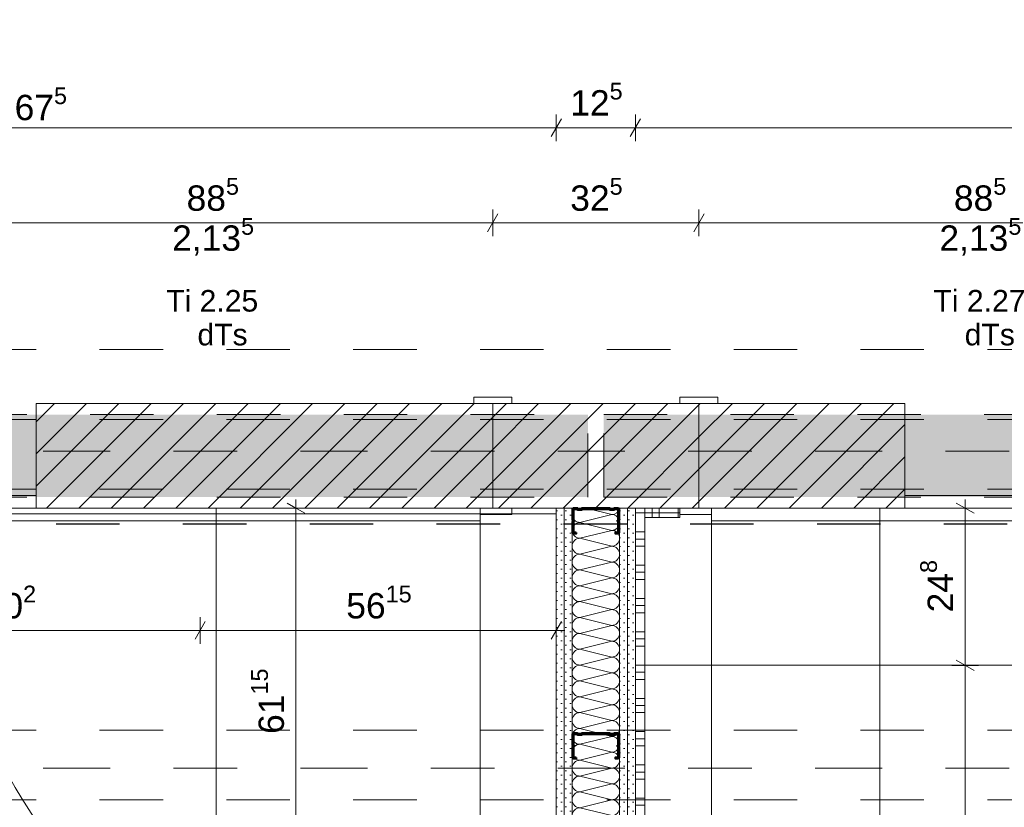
# Model space of a CAD drawing. Header units: metres. Extents: x -3.5 to 65.3, y -10.9 to 16.7.
# Tile 100 of 184: x 41.3 to 42.8, y 5.3 to 6.5. Entities that reach past the tile are written whole.
import ezdxf

# ---------------------------------------------------------------- set-up
doc = ezdxf.new("R2010")
doc.units = ezdxf.units.M
doc.header["$MEASUREMENT"] = 0
for name, pattern in [('Achse', [0.08, 0.04, -0.02, 0, -0.02]), ('Punktlinie eng', [0.015, 0.005, -0.01]), ('Strichlinie doppelt', [0.218722, 0.105833, -0.042333, 0.028222, -0.042333]), ('Strichlinie eng', [0.046, 0.03, -0.016]), ('Untersicht', [0.04, 0.03, -0.01]), ('Wipeout_Contour', [1, 0, -1])]:
    doc.linetypes.add(name, pattern=pattern)
for name, color, linetype in [('102 - Bemaßung_ Beschriftung.Detail_ Ausschnitt', 7, 'Continuous'), ('301 - Elemente.Linie', 7, 'Continuous'), ('451 - Universal.Achsen Raster', 7, 'Continuous'), ('605 - Struktur.Wand Innen', 7, 'Continuous'), ('608 - Struktur.Träger', 7, 'Continuous'), ('650 - Abdeckung.Fußboden Aufbau', 7, 'Continuous'), ('654 - Abdeckung.Wand Belag', 7, 'Continuous'), ('660 - Unterkonstruktion.Trockenbau', 7, 'Continuous'), ('Abbruch_302 - Elemente.Schraffur', 7, 'Continuous'), ('Neubau_606 - Struktur.Wand Innen Ausbau', 7, 'Continuous'), ('Neubau_615 - Struktur.Sturz', 7, 'Continuous'), ('Neubau_650 - Abdeckung.Fußboden Aufbau', 7, 'Continuous'), ('Neubau_653 - Abdeckung.TB Verkofferung', 7, 'Continuous')]:
    doc.layers.add(name, color=color, linetype=linetype)
doc.styles.add('ERSTELLTER_STIL_1', font='txt')
doc.linetypes.add('Abbruch 1', pattern='A,0,[1,2022.0244.A_L5A-PL07.11_iB_1.OG Detail - WC ( 2.26 - 2.27 )1.Shx,S=0.000793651,R=0,X=0,Y=0],-0.1,0', length=0.1)
doc.dimstyles.new('ERSTELLTER_STIL__1', dxfattribs={"dimtxt": 0.04, "dimasz": 0.02128, "dimexe": 0.18, "dimexo": 0.0625, "dimgap": 0, "dimtad": 1, "dimzin": 0, "dimdsep": 46, "dimtxsty": 'ERSTELLTER_STIL_1', "dimblk": 'ARROWHEAD_2', "dimblk1": 'ARROWHEAD_2', "dimblk2": 'ARROWHEAD_2', "dimcen": 0.09, "dimse1": 1, "dimse2": 1, "dimclrd": 7, "dimclre": 7, "dimclrt": 7, "dimazin": 0, "dimtfac": 1, "dimtdec": 4, "dimtmove": 0, "dimatfit": 3, "dimfxl": 1, "dimtolj": 1, "dimtzin": 0, "dimarcsym": 0})
doc.dimstyles.new('ERSTELLTER_STIL__3', dxfattribs={"dimtxt": 0.04, "dimasz": 0.02128, "dimexe": 0.18, "dimexo": 0.0625, "dimgap": 0, "dimtad": 1, "dimtih": 1, "dimtoh": 1, "dimzin": 0, "dimdsep": 46, "dimtxsty": 'ERSTELLTER_STIL_1', "dimblk": 'ARROWHEAD_2', "dimblk1": 'ARROWHEAD_2', "dimblk2": 'ARROWHEAD_2', "dimcen": 0.09, "dimse1": 1, "dimse2": 1, "dimclrd": 7, "dimclre": 7, "dimclrt": 7, "dimazin": 0, "dimtfac": 1, "dimtdec": 4, "dimtmove": 0, "dimatfit": 3, "dimfxl": 1, "dimtolj": 1, "dimtzin": 0, "dimarcsym": 0})
pattern_1 = [(45, (0, 0), (-0.0070710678, 0.0070710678), [0, -0.01])]
pattern_2 = [(45, (0, 0), (-0.025455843, 0.025455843), [])]

# ---------------------------------------------------------------- blocks, each defined once
blk = doc.blocks.new('*X4')
at = {"layer": 'Neubau_606 - Struktur.Wand Innen Ausbau', "color": 7, "linetype": 'Continuous', "lineweight": 5}
for p, q in [((42.1875, 5.75), (42.1375, 5.7375)), ((42.1875, 5.75), (42.1475, 5.76)), ((42.1875, 5.725), (42.1375, 5.7375)), ((42.1875, 5.725), (42.1375, 5.7125)), ((42.1875, 5.7), (42.1375, 5.7125)), ((42.1875, 5.7), (42.1375, 5.6875)), ((42.1875, 5.675), (42.1375, 5.6875)), ((42.1875, 5.675), (42.1375, 5.6625)), ((42.1875, 5.65), (42.1375, 5.6625)), ((42.1875, 5.65), (42.1375, 5.6375)), ((42.1875, 5.625), (42.1375, 5.6375)), ((42.1875, 5.625), (42.1375, 5.6125)), ((42.1875, 5.6), (42.1375, 5.6125)), ((42.1875, 5.6), (42.1375, 5.5875)), ((42.1875, 5.575), (42.1375, 5.5875)), ((42.1875, 5.575), (42.1375, 5.5625)), ((42.1875, 5.55), (42.1375, 5.5625)), ((42.1875, 5.55), (42.1375, 5.5375)), ((42.1875, 5.525), (42.1375, 5.5375)), ((42.1875, 5.525), (42.1375, 5.5125)), ((42.1875, 5.5), (42.1375, 5.5125)), ((42.1875, 5.5), (42.1375, 5.4875)), ((42.1875, 5.475), (42.1375, 5.4875)), ((42.1875, 5.475), (42.1375, 5.4625)), ((42.1875, 5.45), (42.1375, 5.4625)), ((42.1875, 5.45), (42.1375, 5.4375)), ((42.1875, 5.425), (42.1375, 5.4375)), ((42.1875, 5.425), (42.1375, 5.4125)), ((42.1875, 5.4), (42.1375, 5.4125)), ((42.1875, 5.4), (42.1375, 5.3875)), ((42.1875, 5.375), (42.1375, 5.3875)), ((42.1875, 5.375), (42.1375, 5.3625)), ((42.1875, 5.35), (42.1375, 5.3625)), ((42.1875, 5.35), (42.1375, 5.3375)), ((42.1875, 5.325), (42.1375, 5.3375)), ((42.1875, 5.325), (42.1375, 5.3125)), ((42.1875, 5.3), (42.1375, 5.3125)), ((42.1875, 5.3), (42.1375, 5.2875)), ((42.1875, 5.275), (42.1375, 5.2875)), ((42.1875, 5.275), (42.1375, 5.2625)), ((42.1875, 5.25), (42.1375, 5.2625)), ((42.1875, 5.25), (42.1375, 5.2375)), ((42.1875, 5.225), (42.1375, 5.2375)), ((42.1875, 5.225), (42.1375, 5.2125)), ((42.1875, 5.2), (42.1375, 5.2125)), ((42.1875, 5.2), (42.1375, 5.1875)), ((42.1676, 5.18), (42.1375, 5.1875))]:
    blk.add_line(p, q, dxfattribs=at)
for centre, start, end in [((42.1375, 5.75), 126.8699, 180), ((42.1375, 5.75), 180, 270), ((42.1875, 5.7625), 270, 348.463), ((42.1875, 5.7375), 0, 90), ((42.1375, 5.725), 90, 180), ((42.1875, 5.7375), 270, 0), ((42.1375, 5.725), 180, 270), ((42.1875, 5.7125), 0, 90), ((42.1375, 5.7), 90, 180), ((42.1375, 5.7), 180, 270), ((42.1875, 5.7125), 270, 0), ((42.1875, 5.6875), 0, 90), ((42.1375, 5.675), 90, 180), ((42.1875, 5.6875), 270, 0), ((42.1375, 5.675), 180, 270), ((42.1875, 5.6625), 0, 90), ((42.1375, 5.65), 90, 180), ((42.1875, 5.6625), 270, 0), ((42.1375, 5.65), 180, 270), ((42.1375, 5.625), 90, 180), ((42.1875, 5.6375), 0, 90), ((42.1875, 5.6375), 270, 0), ((42.1375, 5.625), 180, 270), ((42.1875, 5.6125), 0, 90), ((42.1375, 5.6), 90, 180), ((42.1875, 5.6125), 270, 0), ((42.1375, 5.6), 180, 270), ((42.1875, 5.5875), 0, 90), ((42.1375, 5.575), 90, 180), ((42.1375, 5.575), 180, 270), ((42.1875, 5.5875), 270, 0), ((42.1875, 5.5625), 0, 90), ((42.1375, 5.55), 90, 180), ((42.1875, 5.5625), 270, 0), ((42.1375, 5.55), 180, 270), ((42.1875, 5.5375), 0, 90), ((42.1375, 5.525), 90, 180), ((42.1875, 5.5375), 270, 0), ((42.1375, 5.525), 180, 270), ((42.1375, 5.5), 90, 180), ((42.1875, 5.5125), 0, 90), ((42.1875, 5.5125), 270, 0), ((42.1375, 5.5), 180, 270), ((42.1875, 5.4875), 0, 90), ((42.1375, 5.475), 90, 180), ((42.1875, 5.4875), 270, 0), ((42.1375, 5.475), 180, 270), ((42.1875, 5.4625), 0, 90), ((42.1375, 5.45), 90, 180), ((42.1875, 5.4625), 270, 0), ((42.1375, 5.45), 180, 270), ((42.1375, 5.425), 90, 180), ((42.1875, 5.4375), 0, 90), ((42.1875, 5.4375), 270, 0), ((42.1375, 5.425), 180, 270), ((42.1875, 5.4125), 0, 90), ((42.1375, 5.4), 90, 180), ((42.1875, 5.4125), 270, 0), ((42.1375, 5.4), 180, 270), ((42.1875, 5.3875), 0, 90), ((42.1375, 5.375), 90, 180), ((42.1375, 5.375), 180, 270), ((42.1875, 5.3875), 270, 0), ((42.1875, 5.3625), 0, 90), ((42.1375, 5.35), 90, 180), ((42.1875, 5.3625), 270, 0), ((42.1375, 5.35), 180, 270), ((42.1875, 5.3375), 0, 90), ((42.1375, 5.325), 90, 180), ((42.1875, 5.3375), 270, 0), ((42.1375, 5.325), 180, 270), ((42.1375, 5.3), 90, 180), ((42.1875, 5.3125), 0, 90), ((42.1875, 5.3125), 270, 0), ((42.1375, 5.3), 180, 270), ((42.1875, 5.2875), 0, 90), ((42.1375, 5.275), 90, 180), ((42.1875, 5.2875), 270, 0), ((42.1375, 5.275), 180, 270), ((42.1875, 5.2625), 0, 90), ((42.1375, 5.25), 90, 180), ((42.1375, 5.25), 180, 270), ((42.1875, 5.2625), 270, 0), ((42.1875, 5.2375), 0, 90), ((42.1375, 5.225), 90, 180), ((42.1875, 5.2375), 270, 0), ((42.1375, 5.225), 180, 270), ((42.1875, 5.2125), 0, 90), ((42.1375, 5.2), 90, 180), ((42.1875, 5.2125), 270, 0), ((42.1375, 5.2), 180, 270), ((42.1375, 5.175), 90, 156.5104), ((42.1875, 5.1875), 0, 90), ((42.1875, 5.1875), 323.0285, 0)]:
    blk.add_arc(centre, 0.0125, start, end, dxfattribs=at)
blk = doc.blocks.new('*X133')
at = {"layer": '654 - Abdeckung.Wand Belag', "color": 7, "linetype": 'Continuous', "lineweight": 5}
for p, q in [((42.225, 5.7525), (42.24, 5.7525)), ((42.225, 5.7225), (42.24, 5.7225)), ((42.225, 5.7113), (42.24, 5.7113)), ((42.225, 5.7), (42.24, 5.7)), ((42.225, 5.67), (42.24, 5.67)), ((42.225, 5.6588), (42.24, 5.6588)), ((42.225, 5.6475), (42.24, 5.6475)), ((42.225, 5.6175), (42.24, 5.6175)), ((42.225, 5.6063), (42.24, 5.6063)), ((42.225, 5.595), (42.24, 5.595)), ((42.225, 5.565), (42.24, 5.565)), ((42.225, 5.5538), (42.24, 5.5538)), ((42.225, 5.5425), (42.24, 5.5425)), ((42.225, 5.5125), (42.24, 5.5125)), ((42.225, 5.5013), (42.24, 5.5013)), ((42.225, 5.49), (42.24, 5.49)), ((42.225, 5.46), (42.24, 5.46)), ((42.225, 5.4488), (42.24, 5.4488)), ((42.225, 5.4375), (42.24, 5.4375)), ((42.225, 5.4075), (42.24, 5.4075)), ((42.225, 5.3963), (42.24, 5.3963)), ((42.225, 5.385), (42.24, 5.385)), ((42.225, 5.355), (42.24, 5.355)), ((42.225, 5.3438), (42.24, 5.3438)), ((42.225, 5.3325), (42.24, 5.3325)), ((42.225, 5.3025), (42.24, 5.3025)), ((42.225, 5.2913), (42.24, 5.2913))]:
    blk.add_line(p, q, dxfattribs=at)
blk = doc.blocks.new('*X135')
at = {"layer": '654 - Abdeckung.Wand Belag', "color": 7, "linetype": 'Continuous', "lineweight": 5}
for p, q in [((42.24, 5.76), (42.24, 5.745)), ((42.24, 5.7525), (42.2625, 5.7525)), ((42.2512, 5.76), (42.2512, 5.745)), ((42.2625, 5.76), (42.2625, 5.745)), ((42.2625, 5.7525), (42.295, 5.7525)), ((42.2925, 5.76), (42.2925, 5.745))]:
    blk.add_line(p, q, dxfattribs=at)
blk = doc.blocks.new('*D177')
at = {"layer": '102 - Bemaßung_ Beschriftung.Detail_ Ausschnitt', "color": 7, "linetype": 'Continuous', "lineweight": 5}
for p, q in [((41.115, 6.189), (41.115, 6.231)), ((42, 6.189), (42, 6.231)), ((41.1231, 6.224), (41.1069, 6.196)), ((42.0081, 6.224), (41.9919, 6.196)), ((41.115, 6.21), (42, 6.21))]:
    blk.add_line(p, q, dxfattribs=at)
at = {"layer": '102 - Bemaßung_ Beschriftung.Detail_ Ausschnitt', "color": 7, "lineweight": 5, "char_height": 0.04, "attachment_point": 7, "style": 'ERSTELLTER_STIL_1'}
for s, insert in [('\\A1;{\\pql;\\fArial|b0|i0|c0|p38;88\\fArial|b0|i0|c0|p38;\\A1{\\H.66x;\\S5^  ;}}', (41.5171, 6.2173)), ('\\A1;{\\pql;\\fArial|b0|i0|c0|p38;2,13\\fArial|b0|i0|c0|p38;\\A1{\\H.66x;\\S5^  ;}}', (41.4943, 6.1542))]:
    blk.add_mtext(s, dxfattribs=dict(at, insert=insert))
blk = doc.blocks.new('ARROWHEAD_2')
at = {"color": 0, "linetype": 'Continuous', "lineweight": 0}
for p, q in [((0, 0), (-1, 0)), ((-0.378, -0.655), (0.378, 0.655))]:
    blk.add_line(p, q, dxfattribs=at)
blk = doc.blocks.new('*D178')
at = {"layer": '102 - Bemaßung_ Beschriftung.Detail_ Ausschnitt', "color": 7, "linetype": 'Continuous', "lineweight": 5}
for p, q in [((42, 6.189), (42, 6.231)), ((42.325, 6.189), (42.325, 6.231)), ((42.0081, 6.224), (41.9919, 6.196)), ((42.3331, 6.224), (42.3169, 6.196)), ((42, 6.21), (42.325, 6.21))]:
    blk.add_line(p, q, dxfattribs=at)
at = {"layer": '102 - Bemaßung_ Beschriftung.Detail_ Ausschnitt', "color": 7, "lineweight": 5, "insert": (42.1221, 6.2173), "char_height": 0.04, "attachment_point": 7, "style": 'ERSTELLTER_STIL_1'}
blk.add_mtext('\\A1;{\\pql;\\fArial|b0|i0|c0|p38;32\\fArial|b0|i0|c0|p38;\\A1{\\H.66x;\\S5^  ;}}', dxfattribs=at)
blk = doc.blocks.new('*D179')
at = {"layer": '102 - Bemaßung_ Beschriftung.Detail_ Ausschnitt', "color": 7, "linetype": 'Continuous', "lineweight": 5}
for p, q in [((42.325, 6.189), (42.325, 6.231)), ((43.21, 6.189), (43.21, 6.231)), ((42.3331, 6.224), (42.3169, 6.196)), ((43.2181, 6.224), (43.2019, 6.196)), ((42.325, 6.21), (43.21, 6.21))]:
    blk.add_line(p, q, dxfattribs=at)
at = {"layer": '102 - Bemaßung_ Beschriftung.Detail_ Ausschnitt', "color": 7, "lineweight": 5, "char_height": 0.04, "attachment_point": 7, "style": 'ERSTELLTER_STIL_1'}
for s, insert in [('\\A1;{\\pql;\\fArial|b0|i0|c0|p38;88\\fArial|b0|i0|c0|p38;\\A1{\\H.66x;\\S5^  ;}}', (42.7271, 6.2173)), ('\\A1;{\\pql;\\fArial|b0|i0|c0|p38;2,13\\fArial|b0|i0|c0|p38;\\A1{\\H.66x;\\S5^  ;}}', (42.7043, 6.1542))]:
    blk.add_mtext(s, dxfattribs=dict(at, insert=insert))
blk = doc.blocks.new('*D187')
at = {"layer": '102 - Bemaßung_ Beschriftung.Detail_ Ausschnitt', "color": 7, "linetype": 'Continuous', "lineweight": 5}
for p, q in [((40.4331, 6.374), (40.4169, 6.346)), ((42.1081, 6.374), (42.0919, 6.346)), ((42.1, 6.339), (42.1, 6.381)), ((40.425, 6.36), (42.1, 6.36))]:
    blk.add_line(p, q, dxfattribs=at)
at = {"layer": '102 - Bemaßung_ Beschriftung.Detail_ Ausschnitt', "color": 7, "lineweight": 5, "insert": (41.1993, 6.3602), "char_height": 0.04, "attachment_point": 7, "style": 'ERSTELLTER_STIL_1'}
blk.add_mtext('\\A1;{\\pql;\\fArial|b0|i0|c0|p38;1,67\\fArial|b0|i0|c0|p38;\\A1{\\H.66x;\\S5^  ;}}', dxfattribs=at)
blk = doc.blocks.new('*D188')
at = {"layer": '102 - Bemaßung_ Beschriftung.Detail_ Ausschnitt', "color": 7, "linetype": 'Continuous', "lineweight": 5}
for p, q in [((42.1081, 6.374), (42.0919, 6.346)), ((42.2331, 6.374), (42.2169, 6.346)), ((42.225, 6.339), (42.225, 6.381)), ((42.1, 6.36), (42.225, 6.36))]:
    blk.add_line(p, q, dxfattribs=at)
at = {"layer": '102 - Bemaßung_ Beschriftung.Detail_ Ausschnitt', "color": 7, "lineweight": 5, "insert": (42.1221, 6.3675), "char_height": 0.04, "attachment_point": 7, "style": 'ERSTELLTER_STIL_1'}
blk.add_mtext('\\A1;{\\pql;\\fArial|b0|i0|c0|p38;12\\fArial|b0|i0|c0|p38;\\A1{\\H.66x;\\S5^  ;}}', dxfattribs=at)
blk = doc.blocks.new('*D189')
at = {"layer": '102 - Bemaßung_ Beschriftung.Detail_ Ausschnitt', "color": 7, "linetype": 'Continuous', "lineweight": 5}
for p, q in [((42.2331, 6.374), (42.2169, 6.346)), ((42.225, 6.339), (42.225, 6.381)), ((44.3781, 6.374), (44.3619, 6.346)), ((44.37, 6.339), (44.37, 6.381)), ((42.225, 6.36), (44.37, 6.36))]:
    blk.add_line(p, q, dxfattribs=at)
at = {"layer": '102 - Bemaßung_ Beschriftung.Detail_ Ausschnitt', "color": 7, "lineweight": 5, "insert": (43.2343, 6.3602), "char_height": 0.04, "attachment_point": 7, "style": 'ERSTELLTER_STIL_1'}
blk.add_mtext('\\A1;{\\pql;\\fArial|b0|i0|c0|p38;2,14\\fArial|b0|i0|c0|p38;\\A1{\\H.66x;\\S5^  ;}}', dxfattribs=at)
blk = doc.blocks.new('*D339')
at = {"layer": '102 - Bemaßung_ Beschriftung.Detail_ Ausschnitt', "color": 7, "linetype": 'Continuous', "lineweight": 5}
for p, q in [((40.9446, 5.5811), (40.9284, 5.5531)), ((40.9365, 5.5461), (40.9365, 5.5881)), ((41.5466, 5.5811), (41.5304, 5.5531)), ((41.5385, 5.5461), (41.5385, 5.5881)), ((40.9365, 5.5671), (41.5385, 5.5671))]:
    blk.add_line(p, q, dxfattribs=at)
at = {"layer": '102 - Bemaßung_ Beschriftung.Detail_ Ausschnitt', "color": 7, "lineweight": 5, "insert": (41.1971, 5.5744), "char_height": 0.04, "attachment_point": 7, "style": 'ERSTELLTER_STIL_1'}
blk.add_mtext('\\A1;{\\pql;\\fArial|b0|i0|c0|p38;60\\fArial|b0|i0|c0|p38;\\A1{\\H.66x;\\S2^  ;}}', dxfattribs=at)
blk = doc.blocks.new('*D340')
at = {"layer": '102 - Bemaßung_ Beschriftung.Detail_ Ausschnitt', "color": 7, "linetype": 'Continuous', "lineweight": 5}
for p, q in [((41.5466, 5.5811), (41.5304, 5.5531)), ((41.5385, 5.5461), (41.5385, 5.5881)), ((42.0919, 5.5531), (42.1081, 5.5811)), ((42.1, 5.5461), (42.1, 5.5881)), ((41.5385, 5.5671), (42.1, 5.5671)), ((42.1, 5.5671), (42.1137, 5.5671))]:
    blk.add_line(p, q, dxfattribs=at)
at = {"layer": '102 - Bemaßung_ Beschriftung.Detail_ Ausschnitt', "color": 7, "lineweight": 5, "insert": (41.7689, 5.5744), "char_height": 0.04, "attachment_point": 7, "style": 'ERSTELLTER_STIL_1'}
blk.add_mtext('\\A1;{\\pql;\\fArial|b0|i0|c0|p38;56\\fArial|b0|i0|c0|p38;\\A1{\\H.66x;\\S15^  ;}}', dxfattribs=at)
blk = doc.blocks.new('*D343')
at = {"layer": '102 - Bemaßung_ Beschriftung.Detail_ Ausschnitt', "color": 7, "linetype": 'Continuous', "lineweight": 5}
for p, q in [((41.7036, 5.7519), (41.6756, 5.7681)), ((41.6896, 5.76), (41.6896, 5.7737)), ((41.7106, 5.76), (41.6686, 5.76)), ((41.6896, 5.1485), (41.6896, 5.76)), ((41.6756, 5.1566), (41.7036, 5.1404)), ((41.7106, 5.1485), (41.6686, 5.1485))]:
    blk.add_line(p, q, dxfattribs=at)
at = {"layer": '102 - Bemaßung_ Beschriftung.Detail_ Ausschnitt', "color": 7, "lineweight": 5, "insert": (41.6823, 5.4039), "char_height": 0.04, "attachment_point": 7, "rotation": 90, "style": 'ERSTELLTER_STIL_1'}
blk.add_mtext('\\A1;{\\pql;\\fArial|b0|i0|c0|p38;61\\fArial|b0|i0|c0|p38;\\A1{\\H.66x;\\S15^  ;}}', dxfattribs=at)
blk = doc.blocks.new('*D353')
at = {"layer": '102 - Bemaßung_ Beschriftung.Detail_ Ausschnitt', "color": 7, "linetype": 'Continuous', "lineweight": 5}
for p, q in [((42.731, 5.5201), (42.759, 5.5039)), ((42.766, 5.512), (42.724, 5.512)), ((42.745, 4.91), (42.745, 5.512)), ((42.766, 4.91), (42.724, 4.91)), ((42.731, 4.9181), (42.759, 4.9019))]:
    blk.add_line(p, q, dxfattribs=at)
at = {"layer": '102 - Bemaßung_ Beschriftung.Detail_ Ausschnitt', "color": 7, "lineweight": 5, "insert": (42.7376, 5.1706), "char_height": 0.04, "attachment_point": 7, "rotation": 90, "style": 'ERSTELLTER_STIL_1'}
blk.add_mtext('\\A1;{\\pql;\\fArial|b0|i0|c0|p38;60\\fArial|b0|i0|c0|p38;\\A1{\\H.66x;\\S2^  ;}}', dxfattribs=at)
blk = doc.blocks.new('*D354')
at = {"layer": '102 - Bemaßung_ Beschriftung.Detail_ Ausschnitt', "color": 7, "linetype": 'Continuous', "lineweight": 5}
for p, q in [((42.759, 5.7519), (42.731, 5.7681)), ((42.745, 5.76), (42.745, 5.7737)), ((42.766, 5.76), (42.724, 5.76)), ((42.745, 5.512), (42.745, 5.76)), ((42.731, 5.5201), (42.759, 5.5039)), ((42.766, 5.512), (42.724, 5.512))]:
    blk.add_line(p, q, dxfattribs=at)
at = {"layer": '102 - Bemaßung_ Beschriftung.Detail_ Ausschnitt', "color": 7, "lineweight": 5, "insert": (42.7374, 5.5956), "char_height": 0.04, "attachment_point": 7, "rotation": 90, "style": 'ERSTELLTER_STIL_1'}
blk.add_mtext('\\A1;{\\pql;\\fArial|b0|i0|c0|p38;24\\fArial|b0|i0|c0|p38;\\A1{\\H.66x;\\S8^  ;}}', dxfattribs=at)
blk = doc.blocks.new('*D356')
at = {"layer": '102 - Bemaßung_ Beschriftung.Detail_ Ausschnitt', "color": 7, "linetype": 'Continuous', "lineweight": 5}
for p, q in [((42.225, 4.6842), (42.225, 4.7262)), ((42.61, 4.6842), (42.61, 4.7262)), ((42.2113, 4.7052), (42.225, 4.7052)), ((42.2331, 4.7192), (42.2169, 4.6912)), ((42.225, 4.7052), (42.61, 4.7052)), ((42.6181, 4.7192), (42.6019, 4.6912))]:
    blk.add_line(p, q, dxfattribs=at)
at = {"layer": '102 - Bemaßung_ Beschriftung.Detail_ Ausschnitt', "color": 7, "lineweight": 5, "insert": (42.3771, 4.7125), "char_height": 0.04, "attachment_point": 7, "style": 'ERSTELLTER_STIL_1'}
blk.add_mtext('\\A1;{\\pql;\\fArial|b0|i0|c0|p38;38\\fArial|b0|i0|c0|p38;\\A1{\\H.66x;\\S5^  ;}}', dxfattribs=at)

msp = doc.modelspace()

# ---------------------------------------------------------------- hatches: boundary and pattern name
at = {"layer": 'Neubau_606 - Struktur.Wand Innen Ausbau', "linetype": 'Continuous', "lineweight": 0, "true_color": 0x000000}
h = msp.add_hatch(dxfattribs=at)
h.set_pattern_fill('Gips_0001', color=18, style=0, pattern_type=2)
h.set_pattern_definition(pattern_1)
h.paths.add_polyline_path([(42.1, 5.76), (42.1, 5.18), (42.1125, 5.18), (42.1125, 5.76)])
h = msp.add_hatch(dxfattribs=at)
h.set_pattern_fill('Gips_0001', color=18, style=0, pattern_type=2)
h.set_pattern_definition(pattern_1)
h.paths.add_polyline_path([(42.1125, 5.76), (42.1125, 5.18), (42.125, 5.18), (42.125, 5.76)])
h = msp.add_hatch(dxfattribs=at)
h.set_pattern_fill('Gips_0001', color=18, style=0, pattern_type=2)
h.set_pattern_definition(pattern_1)
h.paths.add_polyline_path([(42.2, 5.18), (42.2125, 5.18), (42.2125, 5.76), (42.2, 5.76)])
h = msp.add_hatch(dxfattribs=at)
h.set_pattern_fill('Gips_0001', color=18, style=0, pattern_type=2)
h.set_pattern_definition(pattern_1)
h.paths.add_polyline_path([(42.2125, 5.76), (42.2125, 5.18), (42.225, 5.18), (42.225, 5.76)])
at = {"layer": 'Neubau_650 - Abdeckung.Fußboden Aufbau', "linetype": 'Continuous', "lineweight": 13, "true_color": 0xafafaf}
h = msp.add_hatch(dxfattribs=at)
h.set_pattern_fill('Raster_60x60_Fuge_2mm_0001', color=253, style=0, pattern_type=2)
h.set_pattern_definition([(0, (40.9615, 5.1485), (0, 0.602), []), (90, (40.9615, 5.1485), (-0.602, 0), [])])
h.paths.add_polyline_path([(40.425, 3.935), (42.1, 3.935), (42.1, 5.76), (40.425, 5.76)])
h = msp.add_hatch(dxfattribs=at)
h.set_pattern_fill('Raster_60x60_Fuge_2mm_0001', color=253, style=0, pattern_type=2)
h.set_pattern_definition([(0, (42.61, 4.91), (0, 0.602), []), (90, (42.61, 4.91), (-0.602, 0), [])])
h.paths.add_polyline_path([(42.225, 3.935), (43.545, 3.935), (43.545, 4.06), (44.37, 4.06), (44.37, 5.76), (42.225, 5.76)])

# ---------------------------------------------------------------- linework, layer by layer
at = {"layer": '301 - Elemente.Linie', "color": 1, "linetype": 'Strichlinie eng', "lineweight": 25, "flags": 128}
msp.add_lwpolyline([(40.3114, 5.7353), (47.17, 5.7353)], dxfattribs=at)
at = {"layer": '451 - Universal.Achsen Raster', "color": 160, "linetype": 'Strichlinie doppelt', "lineweight": 9, "true_color": 0x3232ff}
msp.add_line((64.935, 5.35), (-3.175, 5.35), dxfattribs=at)
at = {"layer": '605 - Struktur.Wand Innen', "color": 1, "linetype": 'Continuous', "lineweight": 13}
for p, q in [((41.97, 5.935), (41.97, 5.78)), ((42.03, 5.935), (41.97, 5.935)), ((42.295, 5.935), (42.355, 5.935)), ((42.355, 5.935), (42.355, 5.78)), ((41.135, 5.78), (41.98, 5.78)), ((41.97, 5.78), (41.98, 5.78)), ((41.98, 5.78), (41.98, 5.75)), ((41.98, 5.78), (41.98, 5.74)), ((42.355, 5.78), (42.345, 5.78)), ((42.345, 5.78), (42.345, 5.75)), ((43.19, 5.78), (42.345, 5.78)), ((42.345, 5.78), (42.345, 5.74)), ((41.98, 5.75), (42.03, 5.75)), ((42.345, 5.75), (42.295, 5.75)), ((41.98, 5.74), (41.135, 5.74)), ((41.98, 5.74), (41.98, 4.895)), ((42.345, 5.74), (43.19, 5.74)), ((42.345, 5.74), (42.345, 4.895))]:
    msp.add_line(p, q, dxfattribs=at)
at = {"layer": '605 - Struktur.Wand Innen', "color": 1, "linetype": 'Continuous', "lineweight": 9}
for centre, start, end in [((41.98, 5.74), 180, 270), ((42.345, 5.74), 270, 0)]:
    msp.add_arc(centre, 0.845, start, end, dxfattribs=at)
at = {"layer": '608 - Struktur.Träger', "color": 7, "linetype": 'Untersicht', "lineweight": 13}
for p, q in [((0.38, 6.01), (61.88, 6.01)), ((0.38, 5.41), (61.88, 5.41))]:
    msp.add_line(p, q, dxfattribs=at)
at = {"layer": '608 - Struktur.Träger', "color": 7, "linetype": 'Achse', "lineweight": 9}
msp.add_line((0.38, 5.3), (61.88, 5.3), dxfattribs=at)
at = {"layer": '650 - Abdeckung.Fußboden Aufbau', "color": 7, "linetype": 'Continuous', "lineweight": 13, "flags": 128}
msp.add_lwpolyline([(38.86, 5.8285), (38.86, 5.935), (39.97, 5.935), (39.97, 6.01), (40.29, 6.01), (40.29, 5.925), (41.115, 5.925), (41.115, 5.76), (42, 5.76), (42, 5.925), (42.325, 5.925), (42.325, 5.76), (43.21, 5.76), (43.21, 5.925), (45.885, 5.925), (45.885, 5.76), (46.77, 5.76), (46.77, 5.925), (47.17, 5.925), (47.17, 6.01), (47.49, 6.01), (47.49, 5.925), (51.89, 5.925)], dxfattribs=at)
at = {"layer": '654 - Abdeckung.Wand Belag', "color": 7, "linetype": 'Continuous', "lineweight": 5, "flags": 128}
msp.add_lwpolyline([(42.24, 5.745), (42.295, 5.745)], dxfattribs=at)
at = {"layer": '660 - Unterkonstruktion.Trockenbau', "color": 7, "linetype": 'Continuous', "lineweight": 50, "flags": 128}
msp.add_lwpolyline([(42.1316, 5.3668), (42.1316, 5.365), (42.1276, 5.365, -0.414214), (42.1256, 5.367), (42.1256, 5.3831, -0.267949), (42.1266, 5.3848, 0.57735), (42.1266, 5.3852, -0.267949), (42.1256, 5.3869), (42.1256, 5.403, -0.414214), (42.1276, 5.405), (42.1331, 5.405, -0.250492), (42.1348, 5.4041, 0.250492), (42.135, 5.404), (42.1392, 5.404, 0.250492), (42.1394, 5.4041, -0.250492), (42.1411, 5.405), (42.1839, 5.405, -0.250492), (42.1856, 5.4041, 0.250492), (42.1858, 5.404), (42.19, 5.404, 0.250492), (42.1902, 5.4041, -0.250492), (42.1919, 5.405), (42.1974, 5.405, -0.414214), (42.1994, 5.403), (42.1994, 5.3869, -0.267949), (42.1984, 5.3852, 0.57735), (42.1984, 5.3848, -0.267949), (42.1994, 5.3831), (42.1994, 5.367, -0.414214), (42.1974, 5.365), (42.1934, 5.365), (42.1934, 5.3668), (42.1974, 5.3668, 0.414214), (42.1976, 5.367), (42.1976, 5.3831, 0.267949), (42.1975, 5.3833, -0.57735), (42.1975, 5.3867, 0.267949), (42.1976, 5.3869), (42.1976, 5.403, 0.414214), (42.1974, 5.4033), (42.1919, 5.4033, 0.250492), (42.1917, 5.4031, -0.250492), (42.19, 5.4023), (42.1858, 5.4023, -0.250492), (42.1841, 5.4031, 0.250492), (42.1839, 5.4033), (42.1411, 5.4033, 0.250492), (42.1409, 5.4031, -0.250492), (42.1392, 5.4023), (42.135, 5.4023, -0.250492), (42.1333, 5.4031, 0.250492), (42.1331, 5.4033), (42.1276, 5.4033, 0.414214), (42.1273, 5.403), (42.1273, 5.3869, 0.267949), (42.1275, 5.3867, -0.57735), (42.1275, 5.3833, 0.267949), (42.1273, 5.3831), (42.1273, 5.367, 0.414214), (42.1276, 5.3668)], format="xyb", close=True, dxfattribs=at)
at = {"layer": 'Neubau_606 - Struktur.Wand Innen Ausbau', "color": 1, "linetype": 'Continuous', "lineweight": 5}
for p, q in [((42.1125, 5.76), (42.1125, 5.18)), ((42.125, 5.76), (42.125, 5.18)), ((42.2, 5.18), (42.2, 5.76)), ((42.2125, 5.18), (42.2125, 5.76))]:
    msp.add_line(p, q, dxfattribs=at)
at = {"layer": 'Neubau_606 - Struktur.Wand Innen Ausbau', "color": 1, "linetype": 'Continuous', "lineweight": 5, "flags": 128}
for points in [[(42.1, 5.76), (42.1, 5.18)], [(42.225, 5.76), (42.1, 5.76)], [(42.225, 5.18), (42.225, 5.76)]]:
    msp.add_lwpolyline(points, dxfattribs=at)
at = {"layer": 'Neubau_650 - Abdeckung.Fußboden Aufbau', "color": 1, "linetype": 'Continuous', "lineweight": 13, "flags": 128}
msp.add_lwpolyline([(40.425, 3.935), (40.425, 5.76), (42.1, 5.76), (42.1, 3.935)], close=True, dxfattribs=at)
msp.add_lwpolyline([(42.225, 3.935), (42.225, 5.76), (44.37, 5.76), (44.37, 4.06), (43.545, 4.06), (43.545, 3.935), (43.21, 3.935)], dxfattribs=at)
at = {"layer": 'Neubau_653 - Abdeckung.TB Verkofferung', "color": 1, "linetype": 'Untersicht', "lineweight": 9}
for p, q in [((40.425, 5.76), (42.1, 5.76)), ((42.1, 5.0505), (42.1, 5.76)), ((42.225, 5.76), (44.37, 5.76)), ((42.225, 5.19), (42.225, 5.76))]:
    msp.add_line(p, q, dxfattribs=at)

# ---------------------------------------------------------------- block references
at = {"layer": 'Neubau_606 - Struktur.Wand Innen Ausbau', "color": 1, "lineweight": 13}
msp.add_blockref('*X4', (0, 0), dxfattribs=at)

# ---------------------------------------------------------------- texts
at = {"layer": '605 - Struktur.Wand Innen', "color": 1, "lineweight": 9, "char_height": 0.034, "style": 'ERSTELLTER_STIL_1'}
for s, insert, attachment_point in [('\\A1;{\\pqc;\\pt0;\\fArial|b0|i0|c0|p38;Ti 2.25}', (41.5575, 6.0695), 8), ('\\A1;{\\pqc;\\pt0;\\fArial|b0|i0|c0|p38;Ti 2.27}', (42.7675, 6.0701), 8), ('\\A1;{\\pqr;\\pt0;\\fArial|b0|i0|c0|p38;}', (41.5081, 6.0584), 3), ('\\A1;{\\pqr;\\pt0;\\fArial|b0|i0|c0|p38;}', (42.7181, 6.0584), 3), ('\\A1;{\\pql;\\pt0;\\fArial|b0|i0|c0|p38;dTs}', (41.5342, 6.0507), 1), ('\\A1;{\\pql;\\pt0;\\fArial|b0|i0|c0|p38;dTs}', (42.7442, 6.0507), 1)]:
    msp.add_mtext(s, dxfattribs=dict(at, insert=insert, attachment_point=attachment_point))

# ---------------------------------------------------------------- dimensions: what is measured, and where the dimension line sits
at = {"layer": '102 - Bemaßung_ Beschriftung.Detail_ Ausschnitt', "color": 7, "linetype": 'Continuous', "lineweight": 5}
dim = msp.add_linear_dim(base=(41.5385, 5.5671), p1=(40.9365, 5.7505), p2=(41.5385, 5.7158), dimstyle='ERSTELLTER_STIL__3', dxfattribs=at)
dim.commit()
dim.dimension.update_dxf_attribs({"geometry": '*D339', "text_midpoint": (41.2816, 5.5951), "dimtype": 160})
dim = msp.add_linear_dim(base=(42.745, 5.512), p1=(42.6097, 4.91), p2=(42.61, 5.512), angle=90, dimstyle='ERSTELLTER_STIL__1', dxfattribs=at)
dim.commit()
dim.dimension.update_dxf_attribs({"geometry": '*D353', "text_midpoint": (42.717, 5.2551), "dimtype": 160, "text_rotation": 90})

# ---------------------------------------------------------------- next in the draw order: wipeouts: each hides what was drawn before it
at = {"color": 254, "linetype": 'Wipeout_Contour', "lineweight": 0, "ltscale": 170.271979}
msp.add_wipeout([(42, 5.76), (42.325, 5.76), (42.325, 5.925), (42, 5.925)], dxfattribs=at).dxf.layer = '605 - Struktur.Wand Innen'

# ---------------------------------------------------------------- next in the draw order: hatches: boundary and pattern name
at = {"layer": '605 - Struktur.Wand Innen', "linetype": 'Continuous', "lineweight": 0, "true_color": 0x000000}
h = msp.add_hatch(dxfattribs=at)
h.set_pattern_fill('MW_Ziegel_0001', color=18, style=0, pattern_type=2)
h.set_pattern_definition(pattern_2)
h.paths.add_polyline_path([(42, 5.76), (42.325, 5.76), (42.325, 5.925), (42, 5.925)])

# ---------------------------------------------------------------- next in the draw order: linework, layer by layer
at = {"layer": '605 - Struktur.Wand Innen', "color": 1, "linetype": 'Continuous', "lineweight": 13}
for p, q in [((42.03, 5.925), (42.03, 5.935)), ((42.295, 5.925), (42.295, 5.935)), ((42, 5.76), (42, 5.925)), ((42, 5.925), (42.03, 5.925)), ((42.325, 5.925), (42.295, 5.925)), ((42.325, 5.76), (42.325, 5.925)), ((42.03, 5.76), (42, 5.76)), ((42.03, 5.75), (42.03, 5.76)), ((42.295, 5.75), (42.295, 5.76)), ((42.295, 5.76), (42.325, 5.76))]:
    msp.add_line(p, q, dxfattribs=at)
at = {"layer": '605 - Struktur.Wand Innen', "color": 7, "linetype": 'Continuous', "lineweight": 18}
for p, q in [((42, 5.925), (42, 5.76)), ((42, 5.925), (42, 5.76)), ((42, 5.925), (42, 5.76)), ((42.325, 5.925), (42.325, 5.76)), ((42.325, 5.925), (42.325, 5.76)), ((42.325, 5.925), (42.325, 5.76))]:
    msp.add_line(p, q, dxfattribs=at)
at = {"layer": '605 - Struktur.Wand Innen', "color": 7, "linetype": 'Continuous', "lineweight": 18, "flags": 128}
for points in [[(42.325, 5.925), (42, 5.925)], [(42, 5.76), (42.325, 5.76)]]:
    msp.add_lwpolyline(points, dxfattribs=at)
at = {"layer": '654 - Abdeckung.Wand Belag', "color": 7, "linetype": 'Continuous', "lineweight": 5, "flags": 128}
for points in [[(42.225, 5.76), (42.225, 3.935)], [(42.24, 5.76), (42.225, 5.76)], [(42.24, 3.95), (42.24, 5.76)], [(42.295, 5.76), (42.24, 5.76)], [(42.24, 5.76), (42.24, 5.745)], [(42.295, 5.745), (42.295, 5.76)]]:
    msp.add_lwpolyline(points, dxfattribs=at)
at = {"layer": '660 - Unterkonstruktion.Trockenbau', "color": 7, "linetype": 'Continuous', "lineweight": 50, "flags": 128}
msp.add_lwpolyline([(42.1316, 5.7218), (42.1316, 5.72), (42.1276, 5.72, -0.414214), (42.1256, 5.722), (42.1256, 5.7381, -0.267949), (42.1266, 5.7398, 0.57735), (42.1266, 5.7402, -0.267949), (42.1256, 5.7419), (42.1256, 5.758, -0.414214), (42.1276, 5.76), (42.1331, 5.76, -0.250492), (42.1348, 5.7591, 0.250492), (42.135, 5.759), (42.1392, 5.759, 0.250492), (42.1394, 5.7591, -0.250492), (42.1411, 5.76), (42.1839, 5.76, -0.250492), (42.1856, 5.7591, 0.250492), (42.1858, 5.759), (42.19, 5.759, 0.250492), (42.1902, 5.7591, -0.250492), (42.1919, 5.76), (42.1974, 5.76, -0.414214), (42.1994, 5.758), (42.1994, 5.7419, -0.267949), (42.1984, 5.7402, 0.57735), (42.1984, 5.7398, -0.267949), (42.1994, 5.7381), (42.1994, 5.722, -0.414214), (42.1974, 5.72), (42.1934, 5.72), (42.1934, 5.7218), (42.1974, 5.7218, 0.414214), (42.1976, 5.722), (42.1976, 5.7381, 0.267949), (42.1975, 5.7383, -0.57735), (42.1975, 5.7417, 0.267949), (42.1976, 5.7419), (42.1976, 5.758, 0.414214), (42.1974, 5.7583), (42.1919, 5.7583, 0.250492), (42.1917, 5.7581, -0.250492), (42.19, 5.7573), (42.1858, 5.7573, -0.250492), (42.1841, 5.7581, 0.250492), (42.1839, 5.7583), (42.1411, 5.7583, 0.250492), (42.1409, 5.7581, -0.250492), (42.1392, 5.7573), (42.135, 5.7573, -0.250492), (42.1333, 5.7581, 0.250492), (42.1331, 5.7583), (42.1276, 5.7583, 0.414214), (42.1273, 5.758), (42.1273, 5.7419, 0.267949), (42.1275, 5.7417, -0.57735), (42.1275, 5.7383, 0.267949), (42.1273, 5.7381), (42.1273, 5.722, 0.414214), (42.1276, 5.7218)], format="xyb", close=True, dxfattribs=at)
at = {"layer": 'Neubau_615 - Struktur.Sturz', "color": 1, "linetype": 'Punktlinie eng', "lineweight": 13}
for p, q in [((42.15, 5.7775), (42.15, 5.9075)), ((42.175, 5.7775), (42.175, 5.9075))]:
    msp.add_line(p, q, dxfattribs=at)

# ---------------------------------------------------------------- next in the draw order: block references
at = {"layer": '654 - Abdeckung.Wand Belag', "color": 7, "lineweight": 5}
for name in ['*X133', '*X135']:
    msp.add_blockref(name, (0, 0), dxfattribs=at)

# ---------------------------------------------------------------- next in the draw order: dimensions: what is measured, and where the dimension line sits
at = {"layer": '102 - Bemaßung_ Beschriftung.Detail_ Ausschnitt', "color": 7, "linetype": 'Continuous', "lineweight": 5}
dim = msp.add_linear_dim(base=(42.2249889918, 6.3599822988), p1=(42.0999889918, 5.7600000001), p2=(42.2249889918, 5.7600000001), dimstyle='ERSTELLTER_STIL__3', dxfattribs=at)
dim.commit()
dim.dimension.update_dxf_attribs({"geometry": '*D188', "text_midpoint": (42.2066354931, 6.3879822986), "dimtype": 160})

# ---------------------------------------------------------------- next in the draw order: wipeouts: each hides what was drawn before it
at = {"color": 254, "linetype": 'Wipeout_Contour', "lineweight": 0, "ltscale": 168.206708}
msp.add_wipeout([(41.28, 5.925), (42, 5.925), (42, 5.76), (41.28, 5.76)], dxfattribs=at).dxf.layer = 'Abbruch_302 - Elemente.Schraffur'
at = {"color": 254, "linetype": 'Wipeout_Contour', "lineweight": 0, "ltscale": 171.562784}
msp.add_wipeout([(42.325, 5.925), (42.65, 5.925), (42.65, 5.76), (42.325, 5.76)], dxfattribs=at).dxf.layer = 'Abbruch_302 - Elemente.Schraffur'

# ---------------------------------------------------------------- next in the draw order: hatches: boundary and pattern name
at = {"layer": 'Abbruch_302 - Elemente.Schraffur', "linetype": 'Continuous', "lineweight": 5}
h = msp.add_hatch(dxfattribs=at)
h.set_pattern_fill('MW_Ziegel_0001', style=0, pattern_type=2)
h.set_pattern_definition(pattern_2)
h.paths.add_polyline_path([(41.28, 5.925), (42, 5.925), (42, 5.76), (41.28, 5.76)])
h = msp.add_hatch(dxfattribs=at)
h.set_pattern_fill('MW_Ziegel_0001', style=0, pattern_type=2)
h.set_pattern_definition(pattern_2)
h.paths.add_polyline_path([(42.325, 5.925), (42.65, 5.925), (42.65, 5.76), (42.325, 5.76)])
at = {"layer": 'Neubau_615 - Struktur.Sturz', "linetype": 'Continuous', "lineweight": 0, "true_color": 0x3f0000}
for points in [[(40.965, 5.9075), (40.965, 5.7775), (42.15, 5.7775), (42.15, 5.9075)], [(42.175, 5.9075), (42.175, 5.7775), (43.63, 5.7775), (43.63, 5.9075)]]:
    msp.add_hatch(color=18, dxfattribs=at).paths.add_polyline_path(points)

# ---------------------------------------------------------------- next in the draw order: linework, layer by layer
at = {"layer": '451 - Universal.Achsen Raster', "color": 160, "linetype": 'Strichlinie doppelt', "lineweight": 9, "true_color": 0x3232ff}
msp.add_line((64.935, 5.85), (-3.175, 5.85), dxfattribs=at)
at = {"layer": '608 - Struktur.Träger', "color": 7, "linetype": 'Achse', "lineweight": 9}
msp.add_line((0.38, 5.9), (61.88, 5.9), dxfattribs=at)
at = {"layer": '608 - Struktur.Träger', "color": 7, "linetype": 'Untersicht', "lineweight": 13}
msp.add_line((0.38, 5.79), (61.88, 5.79), dxfattribs=at)
at = {"layer": 'Abbruch_302 - Elemente.Schraffur', "color": 7, "linetype": 'Abbruch 1', "lineweight": 9, "flags": 128}
for points in [[(41.28, 5.925), (42, 5.925), (42, 5.76), (41.28, 5.76)], [(42.325, 5.925), (42.65, 5.925), (42.65, 5.76), (42.325, 5.76)]]:
    msp.add_lwpolyline(points, close=True, dxfattribs=at)
at = {"layer": 'Neubau_615 - Struktur.Sturz', "color": 1, "linetype": 'Punktlinie eng', "lineweight": 13}
for p, q in [((40.965, 5.9075), (42.15, 5.9075)), ((42.175, 5.9075), (43.63, 5.9075)), ((40.965, 5.7775), (42.15, 5.7775)), ((42.175, 5.7775), (43.63, 5.7775))]:
    msp.add_line(p, q, dxfattribs=at)

# ---------------------------------------------------------------- next in the draw order: dimensions: what is measured, and where the dimension line sits
at = {"layer": '102 - Bemaßung_ Beschriftung.Detail_ Ausschnitt', "color": 7, "linetype": 'Continuous', "lineweight": 5}
for base, p1, p2, picture, middle in [((42.09999, 6.35998), (40.425, 5.76), (42.09999, 5.76), '*D187', (41.30524, 6.38798)), ((44.369988, 6.359982), (42.224989, 5.76), (44.369988, 5.76), '*D189', (43.340237, 6.387982)), ((41.9999889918, 6.2099822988), (41.1149889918, 5.9250000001), (41.9999889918, 5.9250000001), '*D177', (41.6016354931, 6.2379822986)), ((42.3249889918, 6.2099822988), (41.9999889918, 5.9250000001), (42.3249889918, 5.9250000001), '*D178', (42.2066354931, 6.2379822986)), ((43.2099889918, 6.2099822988), (42.3249889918, 5.9250000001), (43.2099889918, 5.9250000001), '*D179', (42.8116354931, 6.2379822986)), ((42.1, 5.5671), (41.5385, 5.7158), (42.1, 5.76), '*D340', (41.8686, 5.5951)), ((42.6099889, 4.7051589), (42.224989, 5.76), (42.6099889, 4.9100029), '*D356', (42.4616355, 4.7331589))]:
    dim = msp.add_linear_dim(base=base, p1=p1, p2=p2, dimstyle='ERSTELLTER_STIL__3', dxfattribs=at)
    dim.commit()
    dim.dimension.update_dxf_attribs({"geometry": picture, "text_midpoint": middle, "dimtype": 160})
for base, p1, p2, picture, middle in [((41.6896, 5.76), (41.5384, 5.1485), (42.1, 5.76), '*D343', (41.6616, 5.5036)), ((42.745, 5.76), (42.61, 5.512), (42.225, 5.76), '*D354', (42.717, 5.6801))]:
    dim = msp.add_linear_dim(base=base, p1=p1, p2=p2, angle=90, dimstyle='ERSTELLTER_STIL__1', dxfattribs=at)
    dim.commit()
    dim.dimension.update_dxf_attribs({"geometry": picture, "text_midpoint": middle, "dimtype": 160, "text_rotation": 90})

doc.saveas('drawing.dxf')
